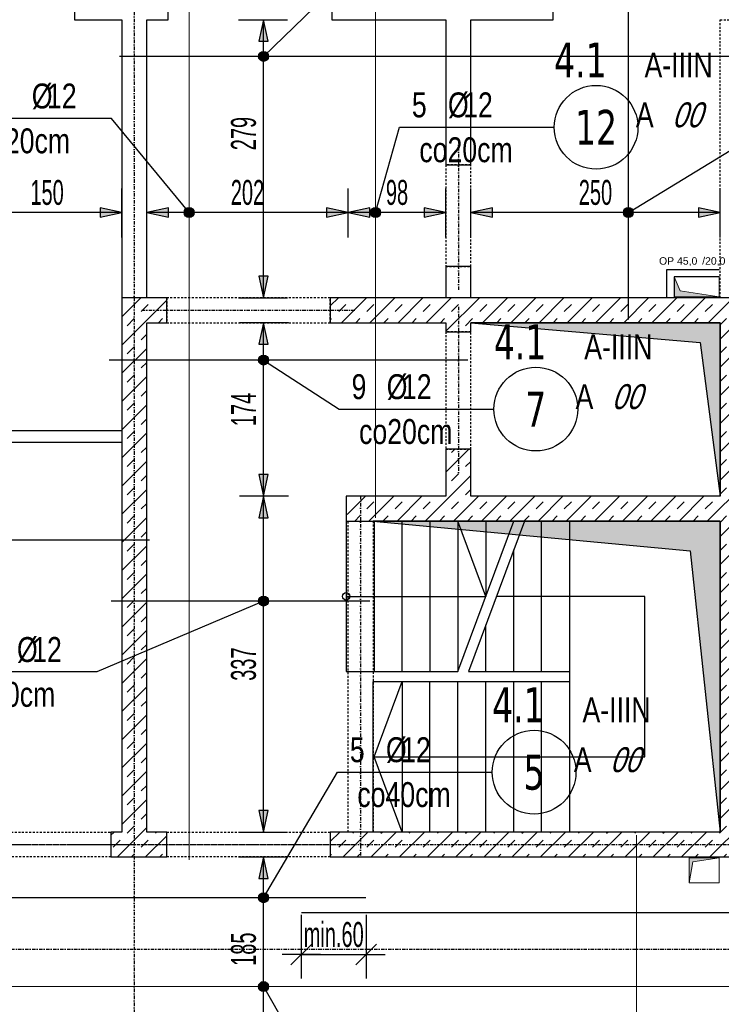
# Model space of a CAD drawing. Header units: millimetres. Extents: x -9392 to -3267, y -12126 to -7155.
# Tile 18 of 31: x -8064 to -7360, y -9178 to -8191. Entities that reach past the tile are written whole.
import ezdxf
from ezdxf.enums import TextEntityAlignment as Align

# ---------------------------------------------------------------- set-up
doc = ezdxf.new("R2010")
doc.units = ezdxf.units.MM
doc.header["$LTSCALE"] = 10
doc.linetypes.add('MO', pattern=[0.7, 0.35, -0.17, 0.01, -0.17])
doc.linetypes.add('MP', pattern=[0.36, 0.2, -0.16])
for name, color, linetype in [('BA_szr', 1, 'Continuous'), ('BA_wym', 1, 'Continuous'), ('BD_lpm', 1, 'MP'), ('BD_osm', 1, 'MO'), ('BD_wic', 1, 'Continuous'), ('BD_wig', 3, 'Continuous'), ('BZ_odn', 1, 'Continuous'), ('BZ_opi1', 7, 'Continuous'), ('BZ_opi2', 4, 'Continuous'), ('BZ_P_wid', 3, 'Continuous'), ('BZ_wym', 1, 'Continuous')]:
    doc.layers.add(name, color=color, linetype=linetype)
doc.layers.add('BZ_pom', color=6, linetype='Continuous', plot=False)
doc.layers.add('Nowe_A-Przebicia_Nr_pióra__1', color=7, linetype='Continuous', lineweight=13)
doc.layers.add('Nowe_A-Przebicia_Nr_pióra__102', color=7, linetype='Continuous', lineweight=5, true_color=0xcccccc)
doc.styles.add('BIKTBG', font='tahoma.ttf', dxfattribs={"width": 0.85})
doc.styles.add('BIKTS', font='bikromsw.shx', dxfattribs={"width": 0.8})
doc.styles.add('BIKWYM', font='bikromsw.shx', dxfattribs={"width": 0.6})
doc.styles.add('STYL_AUTOMATYCZNY_1', font='arial.ttf')
doc.dimstyles.new('BA_KR_100_cm', dxfattribs={"dimtxt": 25, "dimasz": 1.666667, "dimexe": 24, "dimexo": 0, "dimgap": 0, "dimtad": 0, "dimdec": 1, "dimrnd": 0.5, "dimzin": 9, "dimdsep": 46, "dimtxsty": 'BIKWYM', "dimblk": 'WYM-KR', "dimcen": 0, "dimdle": 20, "dimclrd": 256, "dimclre": 256, "dimclrt": 2, "dimadec": 0, "dimazin": 0, "dimtfac": 0.033333, "dimtdec": 1, "dimtmove": 0, "dimatfit": 3, "dimldrblk": 'WYM-KR', "dimfxl": 25, "dimfxlon": 1, "dimtvp": 0.8, "dimtolj": 1, "dimarcsym": 0})
doc.dimstyles.new('BZ_KP_100_cm', dxfattribs={"dimtxt": 25, "dimasz": 1.666667, "dimexe": 24, "dimexo": 0, "dimgap": 0, "dimtad": 0, "dimdec": 1, "dimrnd": 0.5, "dimzin": 9, "dimdsep": 46, "dimtxsty": 'BIKWYM', "dimblk": 'WYM-KR', "dimblk1": 'WYM-KP', "dimblk2": 'WYM-KP', "dimsah": 1, "dimcen": 0, "dimdle": 20, "dimclrd": 256, "dimclre": 256, "dimclrt": 7, "dimadec": 0, "dimazin": 0, "dimtfac": 0.033333, "dimtdec": 1, "dimtmove": 0, "dimatfit": 3, "dimldrblk": 'WYM-KP', "dimfxl": 1, "dimtvp": 0.8, "dimtolj": 1, "dimarcsym": 0})
doc.dimstyles.new('BZ_KR_100_cm', dxfattribs={"dimtxt": 25, "dimasz": 1.666667, "dimexe": 24, "dimexo": 0, "dimgap": 0, "dimtad": 0, "dimdec": 1, "dimrnd": 0.5, "dimzin": 9, "dimdsep": 46, "dimtxsty": 'BIKWYM', "dimblk": 'WYM-KR', "dimcen": 0, "dimdle": 20, "dimclrd": 256, "dimclre": 256, "dimclrt": 7, "dimadec": 0, "dimazin": 0, "dimtfac": 0.033333, "dimtdec": 1, "dimtmove": 0, "dimatfit": 3, "dimldrblk": 'WYM-KR', "dimfxl": 1, "dimtvp": 0.8, "dimtolj": 1, "dimarcsym": 0})
doc.dimstyles.new('BZ_ST_100_cm', dxfattribs={"dimtxt": 25, "dimasz": 1.666667, "dimexe": 24, "dimexo": 0, "dimgap": 0, "dimtad": 0, "dimdec": 1, "dimrnd": 0.5, "dimdsep": 46, "dimtxsty": 'BIKWYM', "dimblk": 'WYM-ST', "dimcen": 0, "dimdle": 20, "dimclrd": 256, "dimclre": 256, "dimclrt": 7, "dimadec": 0, "dimazin": 0, "dimtfac": 0.033333, "dimtdec": 1, "dimtix": 1, "dimtmove": 2, "dimatfit": 3, "dimldrblk": 'WYM-ST', "dimfxl": 25, "dimfxlon": 1, "dimtvp": 0.8, "dimtolj": 1, "dimtzin": 0, "dimarcsym": 0})
pattern_1 = [(45, (-14100.836, -11516.913), (-14.142136, 14.142136), []), (45, (-14107.907, -11509.842), (-14.142136, 14.142136), [10, -10])]

# ---------------------------------------------------------------- blocks, each defined once
blk = doc.blocks.new('WYM-KR')
at = {"color": 7, "linetype": 'ByBlock'}
blk.add_line((6.24, 6.24), (-6.24, -6.24), dxfattribs=at)
at = {"linetype": 'ByBlock'}
blk.add_line((11.52, 0), (-11.52, 0), dxfattribs=at)
blk = doc.blocks.new('*D97')
at = {"layer": 'BA_wym', "lineweight": -2}
for p, q in [((-9097.39, -8114.57), (-9146.39, -8114.57)), ((-9122.39, -8116.23), (-9122.39, -10159.9)), ((-9097.39, -10161.57), (-9146.39, -10161.57))]:
    blk.add_line(p, q, dxfattribs=at)
at = {"layer": 'Defpoints', "color": 0}
for p in [(-7961.39, -8114.57), (-9122.39, -10161.57), (-8651.39, -10161.57)]:
    blk.add_point(p, dxfattribs=at)
at = {"layer": 'BA_wym', "lineweight": -2, "xscale": 1.666666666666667, "yscale": 1.666666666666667, "zscale": 1.666666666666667}
for p, rotation in [((-9122.39, -8114.57), 90), ((-9122.39, -10161.57), 270)]:
    blk.add_blockref('WYM-KR', p, dxfattribs=dict(at, rotation=rotation))
at = {"layer": 'BA_wym', "color": 2, "insert": (-9142.39, -9138.07), "char_height": 25, "attachment_point": 5, "rotation": 90, "style": 'BIKWYM'}
blk.add_mtext('\\A1;2047', dxfattribs=at)
blk = doc.blocks.new('*D130')
at = {"layer": 'BA_wym', "lineweight": -2}
for p, q in [((-8822.39, -10527.02), (-8822.39, -10591.02)), ((-5875.39, -10527.02), (-5875.39, -10591.02)), ((-8820.72, -10567.02), (-5877.06, -10567.02))]:
    blk.add_line(p, q, dxfattribs=at)
at = {"layer": 'Defpoints', "color": 0}
for p in [(-8822.39, -9063.07), (-5875.39, -9063.07), (-5875.39, -10567.02)]:
    blk.add_point(p, dxfattribs=at)
at = {"layer": 'BA_wym', "lineweight": -2, "xscale": 1.666666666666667, "yscale": 1.666666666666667, "zscale": 1.666666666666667, "rotation": 180}
blk.add_blockref('WYM-KR', (-8822.39, -10567.02), dxfattribs=at)
at = {"layer": 'BA_wym', "lineweight": -2, "xscale": 1.666666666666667, "yscale": 1.666666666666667, "zscale": 1.666666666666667}
blk.add_blockref('WYM-KR', (-5875.39, -10567.02), dxfattribs=at)
at = {"layer": 'BA_wym', "color": 2, "insert": (-7348.89, -10547.02), "char_height": 25, "attachment_point": 5, "style": 'BIKWYM'}
blk.add_mtext('\\A1;2947', dxfattribs=at)
blk = doc.blocks.new('*D184')
at = {"layer": 'BA_wym', "lineweight": -2}
for p, q in [((-8651.39, -7634.57), (-8651.39, -7570.57)), ((-6046.39, -7634.57), (-6046.39, -7570.57)), ((-8649.72, -7594.57), (-6048.06, -7594.57))]:
    blk.add_line(p, q, dxfattribs=at)
at = {"layer": 'Defpoints', "color": 0}
for p in [(-6046.39, -7594.57), (-6046.39, -8165.57), (-8651.39, -8428.07)]:
    blk.add_point(p, dxfattribs=at)
at = {"layer": 'BA_wym', "lineweight": -2, "xscale": 1.666666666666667, "yscale": 1.666666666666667, "zscale": 1.666666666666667, "rotation": 180}
blk.add_blockref('WYM-KR', (-8651.39, -7594.57), dxfattribs=at)
at = {"layer": 'BA_wym', "lineweight": -2, "xscale": 1.666666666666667, "yscale": 1.666666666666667, "zscale": 1.666666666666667}
blk.add_blockref('WYM-KR', (-6046.39, -7594.57), dxfattribs=at)
at = {"layer": 'BA_wym', "color": 2, "insert": (-7348.89, -7574.57), "char_height": 25, "attachment_point": 5, "style": 'BIKWYM'}
blk.add_mtext('\\A1;2605', dxfattribs=at)
blk = doc.blocks.new('*D186')
at = {"layer": 'BA_wym', "lineweight": -2}
for p, q in [((-8822.39, -7594.57), (-8822.39, -7530.57)), ((-5875.39, -7594.57), (-5875.39, -7530.57)), ((-5877.06, -7554.57), (-8820.72, -7554.57))]:
    blk.add_line(p, q, dxfattribs=at)
at = {"layer": 'Defpoints', "color": 0}
for p in [(-8822.39, -7554.57), (-8822.39, -8428.07), (-5875.39, -8428.07)]:
    blk.add_point(p, dxfattribs=at)
at = {"layer": 'BA_wym', "lineweight": -2, "xscale": 1.666666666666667, "yscale": 1.666666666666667, "zscale": 1.666666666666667, "rotation": 180}
blk.add_blockref('WYM-KR', (-8822.39, -7554.57), dxfattribs=at)
at = {"layer": 'BA_wym', "lineweight": -2, "xscale": 1.666666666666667, "yscale": 1.666666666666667, "zscale": 1.666666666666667}
blk.add_blockref('WYM-KR', (-5875.39, -7554.57), dxfattribs=at)
at = {"layer": 'BA_wym', "color": 2, "insert": (-7348.89, -7534.57), "char_height": 25, "attachment_point": 5, "style": 'BIKWYM'}
blk.add_mtext('\\A1;2947', dxfattribs=at)
blk = doc.blocks.new('*D198')
at = {"layer": 'BA_wym', "lineweight": -2}
for p, q in [((-9137.39, -7994.56), (-9186.39, -7994.56)), ((-9162.39, -7996.23), (-9162.39, -10159.9)), ((-9137.39, -10161.57), (-9186.39, -10161.57))]:
    blk.add_line(p, q, dxfattribs=at)
at = {"layer": 'Defpoints', "color": 0}
for p in [(-7967.39, -7994.56), (-9162.39, -10161.57), (-8651.39, -10161.57)]:
    blk.add_point(p, dxfattribs=at)
at = {"layer": 'BA_wym', "lineweight": -2, "xscale": 1.666666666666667, "yscale": 1.666666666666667, "zscale": 1.666666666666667}
for p, rotation in [((-9162.39, -7994.56), 90), ((-9162.39, -10161.57), 270)]:
    blk.add_blockref('WYM-KR', p, dxfattribs=dict(at, rotation=rotation))
at = {"layer": 'BA_wym', "color": 2, "insert": (-9182.39, -9078.06), "char_height": 25, "attachment_point": 5, "rotation": 90, "style": 'BIKWYM'}
blk.add_mtext('\\A1;2167', dxfattribs=at)
blk = doc.blocks.new('WYM-ST')
blk.add_hatch(color=256).paths.add_polyline_path([(-13, 2.88), (0, 0), (-13, -2.88)])
blk.add_lwpolyline([(0, 0), (-13, 2.88), (-13, -2.88), (0, 0)])
blk = doc.blocks.new('*D223')
at = {"layer": 'BA_wym', "lineweight": -2}
for p, q in [((-7844.28, -9030.57), (-7795.28, -9030.57)), ((-7819.28, -9213.9), (-7819.28, -9032.23)), ((-7844.28, -9215.57), (-7795.28, -9215.57))]:
    blk.add_line(p, q, dxfattribs=at)
at = {"layer": 'Defpoints', "color": 0}
for p in [(-8187.02, -9030.57), (-7819.28, -9030.57), (-8187.02, -9215.57)]:
    blk.add_point(p, dxfattribs=at)
at = {"layer": 'BA_wym', "lineweight": -2, "xscale": 1.666666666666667, "yscale": 1.666666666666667, "zscale": 1.666666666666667}
for p, rotation in [((-7819.28, -9030.57), 90), ((-7819.28, -9215.57), 270)]:
    blk.add_blockref('WYM-ST', p, dxfattribs=dict(at, rotation=rotation))
at = {"layer": 'BA_wym', "color": 7, "insert": (-7839.28, -9123.07), "char_height": 25, "attachment_point": 5, "rotation": 90, "style": 'BIKWYM'}
blk.add_mtext('\\A1;185', dxfattribs=at)
blk = doc.blocks.new('WYM-KP')
blk.add_hatch(color=256).paths.add_polyline_path([(3, 0, 1), (-3, 0, 1)])
blk.add_circle((0, 0), 3)
blk = doc.blocks.new('bik_BlkOpPret', base_point=(1524.45, 7050.26))
at = {"layer": 'BZ_opi1', "style": 'BIKTS', "width": 0.6}
for tag, p in [('SZTUK', (1533.83, 7057.76)), ('PRZEDR_FI', (1554.72, 7057.76)), ('PRZEKROJ', (1563.29, 7057.76)), ('DLUGOSC', (1568.65, 7024.01)), ('PRZEDR_L', (1533.83, 7024.01)), ('UWAGA', (1533.83, 6997.76))]:
    blk.add_attdef(tag, p, '', height=18.75, dxfattribs=at)
at = {"layer": 'BZ_opi2', "style": 'BIKTBG', "width": 0.6}
blk.add_attdef('NUMER', text='', height=26.25, dxfattribs=at).set_placement((1620.77, 7050.26), align=Align.MIDDLE_CENTER)
at = {"layer": 'BZ_pom', "width": 0.6}
for tag, p, height, style in [('POZYCJA', (1589.27, 7087.76), 26.25, 'BIKTBG'), ('GATUNEK', (1630.22, 7087.76), 18.75, 'BIKTS'), ('METODA_L', (1639.09, 7050.26), 18.75, 'BIKTS'), ('EURO_KOD', (1663.74, 7050.26), 18.75, 'BIKTS')]:
    blk.add_attdef(tag, p, '', height=height, dxfattribs=dict(at, style=style))
at = {"layer": 'BZ_wym', "width": 0.6}
for tag, p, height, style, flags in [('PRZEDR_NR', (1533.83, 6969.63), 26.25, 'BIKTBG', 1), ('PRZEDR_SZT', (1533.83, 6941.51), 18.75, 'BIKTS', 1), ('TYP_PRETA', (1533.83, 6913.38), 18.75, 'BIKTS', 3), ('EURO_KOD_SEGMENTY', (1567.58, 6885.26), 18.75, 'BIKTS', 3), ('HAK_1', (1533.83, 6857.13), 18.75, 'BIKTS', 3), ('HAK_2', (1533.83, 6829.01), 18.75, 'BIKTS', 3), ('ID', (1533.83, 6800.88), 18.75, 'BIKTS', 3), ('ID_C', (1533.83, 6772.76), 18.75, 'BIKTS', 3), ('b_atr_0', (1533.83, 6744.63), 18.75, 'BIKTS', 3)]:
    blk.add_attdef(tag, p, '', height=height, dxfattribs=dict(at, style=style, flags=flags))
blk = doc.blocks.new('*D225')
at = {"layer": 'BZ_wym', "lineweight": -2}
for p, q in [((-7781.39, -9088.48), (-7781.39, -9152.48)), ((-7716.39, -9088.48), (-7716.39, -9152.48)), ((-7783.06, -9128.48), (-7784.72, -9128.48)), ((-7781.39, -9128.48), (-7716.39, -9128.48)), ((-7714.72, -9128.48), (-7713.06, -9128.48))]:
    blk.add_line(p, q, dxfattribs=at)
at = {"layer": 'Defpoints', "color": 0}
for p in [(-7716.39, -9071.39), (-7781.39, -9086.39), (-7716.39, -9128.48)]:
    blk.add_point(p, dxfattribs=at)
at = {"layer": 'BZ_wym', "lineweight": -2, "xscale": 1.666666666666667, "yscale": 1.666666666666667, "zscale": 1.666666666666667}
blk.add_blockref('WYM-KR', (-7781.39, -9128.48), dxfattribs=at)
at = {"layer": 'BZ_wym', "lineweight": -2, "xscale": 1.666666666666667, "yscale": 1.666666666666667, "zscale": 1.666666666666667, "rotation": 180}
blk.add_blockref('WYM-KR', (-7716.39, -9128.48), dxfattribs=at)
at = {"layer": 'BZ_wym', "color": 7, "insert": (-7748.89, -9108.48), "char_height": 25, "attachment_point": 5, "style": 'BIKWYM'}
blk.add_mtext('\\A1;min.60', dxfattribs=at)
blk = doc.blocks.new('*D229')
at = {"layer": 'BA_wym', "lineweight": -2}
for p, q in [((-7794.28, -8668.57), (-7843.28, -8668.57)), ((-7819.28, -9003.9), (-7819.28, -8670.24)), ((-7844.28, -9005.57), (-7795.28, -9005.57))]:
    blk.add_line(p, q, dxfattribs=at)
at = {"layer": 'Defpoints', "color": 0}
for p in [(-7819.28, -8668.57), (-7735.39, -8668.57), (-7936.39, -9005.57)]:
    blk.add_point(p, dxfattribs=at)
at = {"layer": 'BA_wym', "lineweight": -2, "xscale": 1.666666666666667, "yscale": 1.666666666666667, "zscale": 1.666666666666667}
for p, rotation in [((-7819.28, -8668.57), 90), ((-7819.28, -9005.57), 270)]:
    blk.add_blockref('WYM-ST', p, dxfattribs=dict(at, rotation=rotation))
at = {"layer": 'BA_wym', "color": 7, "insert": (-7839.28, -8837.07), "char_height": 25, "attachment_point": 5, "rotation": 90, "style": 'BIKWYM'}
blk.add_mtext('\\A1;337', dxfattribs=at)
blk = doc.blocks.new('*D230')
at = {"layer": 'BA_wym', "lineweight": -2}
for p, q in [((-7794.28, -8494.57), (-7843.28, -8494.57)), ((-7819.28, -8666.9), (-7819.28, -8496.24)), ((-7794.28, -8668.57), (-7843.28, -8668.57))]:
    blk.add_line(p, q, dxfattribs=at)
at = {"layer": 'Defpoints', "color": 0}
for p in [(-7819.28, -8494.57), (-7761.82, -8494.57), (-7735.39, -8668.57)]:
    blk.add_point(p, dxfattribs=at)
at = {"layer": 'BA_wym', "lineweight": -2, "xscale": 1.666666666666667, "yscale": 1.666666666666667, "zscale": 1.666666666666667}
for p, rotation in [((-7819.28, -8494.57), 90), ((-7819.28, -8668.57), 270)]:
    blk.add_blockref('WYM-ST', p, dxfattribs=dict(at, rotation=rotation))
at = {"layer": 'BA_wym', "color": 7, "insert": (-7839.28, -8581.57), "char_height": 25, "attachment_point": 5, "rotation": 90, "style": 'BIKWYM'}
blk.add_mtext('\\A1;174', dxfattribs=at)
blk = doc.blocks.new('*D231')
at = {"layer": 'BA_wym', "lineweight": -2}
for p, q in [((-7844.28, -8190.57), (-7795.28, -8190.57)), ((-7819.28, -8467.9), (-7819.28, -8192.24)), ((-7844.28, -8469.57), (-7795.28, -8469.57))]:
    blk.add_line(p, q, dxfattribs=at)
at = {"layer": 'Defpoints', "color": 0}
for p in [(-7936.39, -8190.57), (-7819.28, -8190.57), (-7936.39, -8469.57)]:
    blk.add_point(p, dxfattribs=at)
at = {"layer": 'BA_wym', "lineweight": -2, "xscale": 1.666666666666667, "yscale": 1.666666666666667, "zscale": 1.666666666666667}
for p, rotation in [((-7819.28, -8190.57), 90), ((-7819.28, -8469.57), 270)]:
    blk.add_blockref('WYM-ST', p, dxfattribs=dict(at, rotation=rotation))
at = {"layer": 'BA_wym', "color": 7, "insert": (-7839.28, -8304.83), "char_height": 25, "attachment_point": 5, "rotation": 90, "style": 'BIKWYM'}
blk.add_mtext('\\A1;279', dxfattribs=at)
blk = doc.blocks.new('*D236')
at = {"layer": 'BA_wym', "lineweight": -2}
for p, q in [((-8111.35, -8409.01), (-8111.35, -8360.01)), ((-7961.39, -8409.01), (-7961.39, -8360.01)), ((-7963.06, -8384.01), (-8109.68, -8384.01))]:
    blk.add_line(p, q, dxfattribs=at)
at = {"layer": 'Defpoints', "color": 0}
for p in [(-8111.35, -8384.01), (-8111.35, -8911.58), (-7961.39, -8911.58)]:
    blk.add_point(p, dxfattribs=at)
at = {"layer": 'BA_wym', "lineweight": -2, "xscale": 1.666666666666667, "yscale": 1.666666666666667, "zscale": 1.666666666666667}
for p, rotation in [((-8111.35, -8384.01), 179.9999992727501), ((-7961.39, -8384.01), 359.9999992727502)]:
    blk.add_blockref('WYM-ST', p, dxfattribs=dict(at, rotation=rotation))
at = {"layer": 'BA_wym', "color": 7, "insert": (-8036.37, -8364.01), "char_height": 25, "attachment_point": 5, "rotation": 360, "style": 'BIKWYM'}
blk.add_mtext('\\A1;150', dxfattribs=at)
blk = doc.blocks.new('*D237')
at = {"layer": 'BA_wym', "lineweight": -2}
for p, q in [((-7936.39, -8409.01), (-7936.39, -8360.01)), ((-7734.39, -8409.01), (-7734.39, -8360.01)), ((-7736.06, -8384.01), (-7934.72, -8384.01))]:
    blk.add_line(p, q, dxfattribs=at)
at = {"layer": 'Defpoints', "color": 0}
for p in [(-7936.39, -8384.01), (-7734.39, -8693.57), (-7936.39, -9005.57)]:
    blk.add_point(p, dxfattribs=at)
at = {"layer": 'BA_wym', "lineweight": -2, "xscale": 1.666666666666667, "yscale": 1.666666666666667, "zscale": 1.666666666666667}
for p, rotation in [((-7936.39, -8384.01), 179.9999992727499), ((-7734.39, -8384.01), 359.99999927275)]:
    blk.add_blockref('WYM-ST', p, dxfattribs=dict(at, rotation=rotation))
at = {"layer": 'BA_wym', "color": 7, "insert": (-7835.39, -8364.01), "char_height": 25, "attachment_point": 5, "rotation": 360, "style": 'BIKWYM'}
blk.add_mtext('\\A1;202', dxfattribs=at)
blk = doc.blocks.new('*D238')
at = {"layer": 'BA_wym', "lineweight": -2}
for p, q in [((-7611.39, -8409.01), (-7611.39, -8360.01)), ((-7361.39, -8409.01), (-7361.39, -8360.01)), ((-7363.06, -8384.01), (-7609.72, -8384.01))]:
    blk.add_line(p, q, dxfattribs=at)
at = {"layer": 'Defpoints', "color": 0}
for p in [(-7611.39, -8384.01), (-7611.39, -8469.56), (-7361.39, -8469.57)]:
    blk.add_point(p, dxfattribs=at)
at = {"layer": 'BA_wym', "lineweight": -2, "xscale": 1.666666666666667, "yscale": 1.666666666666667, "zscale": 1.666666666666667}
for p, rotation in [((-7611.39, -8384.01), 179.9999992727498), ((-7361.39, -8384.01), 359.9999992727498)]:
    blk.add_blockref('WYM-ST', p, dxfattribs=dict(at, rotation=rotation))
at = {"layer": 'BA_wym', "color": 7, "insert": (-7486.39, -8364.01), "char_height": 25, "attachment_point": 5, "rotation": 360, "style": 'BIKWYM'}
blk.add_mtext('\\A1;250', dxfattribs=at)
blk = doc.blocks.new('*D211')
at = {"layer": 'BA_wym', "lineweight": -2}
for p, q in [((-7734.39, -8409.01), (-7734.39, -8360.01)), ((-7636.43, -8409.01), (-7636.43, -8360.01)), ((-7638.09, -8384.01), (-7732.72, -8384.01))]:
    blk.add_line(p, q, dxfattribs=at)
at = {"layer": 'Defpoints', "color": 0}
for p in [(-7734.39, -8384.01), (-7636.43, -8668.57), (-7734.39, -8693.57)]:
    blk.add_point(p, dxfattribs=at)
at = {"layer": 'BA_wym', "lineweight": -2, "xscale": 1.666666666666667, "yscale": 1.666666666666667, "zscale": 1.666666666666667}
for p, rotation in [((-7734.39, -8384.01), 179.9999992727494), ((-7636.43, -8384.01), 359.9999992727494)]:
    blk.add_blockref('WYM-ST', p, dxfattribs=dict(at, rotation=rotation))
at = {"layer": 'BA_wym', "color": 7, "insert": (-7685.41, -8364.01), "char_height": 25, "attachment_point": 5, "rotation": 360, "style": 'BIKWYM'}
blk.add_mtext('\\A1;98', dxfattribs=at)

msp = doc.modelspace()

# ---------------------------------------------------------------- hatches: boundary and pattern name
at = {"layer": 'BA_szr'}
h = msp.add_hatch(dxfattribs=at)
h.set_pattern_fill('BIK_ZELBET', color=256, scale=100, angle=45, pattern_type=2)
h.set_pattern_definition(pattern_1)
h.paths.add_polyline_path([(-7961.39, -9005.57), (-7961.39, -9030.57), (-7916.39, -9030.57), (-7916.39, -9005.57), (-7936.39, -9005.57), (-7936.39, -8494.56), (-7916.39, -8494.56), (-7916.39, -8469.57), (-7936.39, -8469.57), (-7961.39, -8469.57)])
h = msp.add_hatch(dxfattribs=at)
h.set_pattern_fill('BIK_ZELBET', color=256, scale=100, angle=45, pattern_type=2)
h.set_pattern_definition(pattern_1)
h.paths.add_polyline_path([(-7752.39, -8494.57), (-7636.39, -8494.57), (-7636.39, -8503.56), (-7611.39, -8503.56), (-7611.39, -8494.57), (-7361.39, -8494.57), (-7361.39, -8668.57), (-7611.39, -8668.57), (-7611.39, -8621.56), (-7636.39, -8621.56), (-7636.43, -8668.57), (-7735.39, -8668.57), (-7735.39, -8693.57), (-7361.39, -8693.57), (-7361.39, -9005.57), (-7752.39, -9005.57), (-7752.39, -9030.57), (-7336.39, -9030.57), (-7336.39, -9005.57), (-7336.39, -8469.57), (-7361.39, -8469.57), (-7752.39, -8469.57)])
h = msp.add_hatch(dxfattribs=at)
h.set_pattern_fill('BIK_ZELBET', color=256, scale=100, angle=45, pattern_type=2)
h.set_pattern_definition([(45, (-14100.836, -11516.913), (-14.142136, 14.142136), []), (45, (-14107.907, -11509.842), (-14.142136, 14.142136), [10, -10])])
h.paths.add_polyline_path([(-7972.35, -9030.57), (-7961.39, -9030.57), (-7961.39, -9005.57), (-7972.35, -9005.57)])
at = {"layer": 'BD_wic'}
h = msp.add_hatch(color=9, dxfattribs=at)
h.dxf.hatch_style = 1
h.paths.add_polyline_path([(-7611.39, -8494.56), (-7381.39, -8514.56), (-7361.39, -8668.57), (-7361.39, -8494.56)])
h = msp.add_hatch(color=9, dxfattribs=at)
h.dxf.hatch_style = 1
h.paths.add_polyline_path([(-7709.39, -8693.57), (-7391.39, -8723.57), (-7361.39, -9005.57), (-7361.39, -8693.57)])
at = {"layer": 'Nowe_A-Przebicia_Nr_pióra__102', "linetype": 'Continuous', "lineweight": 5, "true_color": 0xcccccc}
for points in [[(-7362.39, -8468.57), (-7407.39, -8468.57), (-7407.39, -8448.57), (-7401.33, -8462.5)], [(-7362.39, -9031.57), (-7392.39, -9031.57), (-7392.39, -9056.57), (-7388.73, -9035.57)]]:
    msp.add_hatch(color=254, dxfattribs=at).paths.add_polyline_path(points)

# ---------------------------------------------------------------- linework, layer by layer
at = {"layer": 'BD_lpm'}
for points in [[(-7336.39, -8190.57), (-7336.39, -8469.57), (-7361.39, -8469.57), (-7361.39, -8190.57), (-7336.39, -8190.57)], [(-7709.39, -8693.57), (-7709.39, -9005.57), (-7734.39, -9005.57), (-7734.39, -8693.57), (-7709.39, -8693.57)]]:
    msp.add_lwpolyline(points, dxfattribs=at)
for points in [[(-7636.39, -8438.16), (-7611.39, -8438.16), (-7611.39, -8336.16), (-7636.39, -8336.16)], [(-7916.39, -8494.57), (-7752.39, -8494.57), (-7752.39, -8469.57), (-7916.39, -8469.57)], [(-7636.39, -8621.56), (-7611.39, -8621.56), (-7611.39, -8503.56), (-7636.39, -8503.56)], [(-7972.35, -9030.57), (-8072.35, -9030.57), (-8072.35, -9005.57), (-7972.35, -9005.57)], [(-7752.39, -9030.57), (-7916.39, -9030.57), (-7916.39, -9005.57), (-7752.39, -9005.57)]]:
    msp.add_lwpolyline(points, close=True, dxfattribs=at)
at = {"layer": 'BD_osm', "color": 5}
for p, q in [((-7623.89, -8311.16), (-7623.89, -8463.16)), ((-7941.39, -8482.06), (-7727.39, -8482.06)), ((-7623.89, -8478.56), (-7623.89, -8646.56)), ((-7721.89, -8668.57), (-7721.89, -9030.57)), ((-8097.35, -9018.07), (-7947.35, -9018.07)), ((-7941.39, -9018.07), (-7727.39, -9018.07))]:
    msp.add_line(p, q, dxfattribs=at)
at = {"layer": 'BD_osm'}
for points in [[(-7948.89, -7454.57), (-7948.89, -10667.02)], [(-9262.39, -9018.07), (-5435.39, -9018.07)], [(-9262.39, -9123.07), (-5435.39, -9123.07)]]:
    msp.add_lwpolyline(points, dxfattribs=at)
at = {"layer": 'BD_wic', "color": 8}
for points in [[(-7414.89, -8469.57), (-7414.89, -8441.07), (-7362.39, -8441.07)], [(-7362.39, -8448.57), (-7407.39, -8448.57), (-7407.39, -8469.57)], [(-7961.39, -8603.07), (-8233.39, -8603.07), (-8233.39, -8531.07), (-8244.89, -8531.07), (-8244.89, -8614.57), (-7961.39, -8614.57)]]:
    msp.add_lwpolyline(points, dxfattribs=at)
at = {"layer": 'BD_wic'}
for points in [[(-7611.39, -8494.56), (-7381.39, -8514.56), (-7361.39, -8668.57), (-7361.39, -8494.56), (-7611.39, -8494.56)], [(-7736.39, -8693.57), (-7736.39, -8844.57), (-7624.39, -8844.57), (-7568.39, -8693.57)], [(-7736.39, -8769.07), (-7596.39, -8769.07), (-7624.39, -8693.57), (-7624.39, -8844.57)], [(-7709.39, -8693.57), (-7391.39, -8723.57), (-7361.39, -9005.57), (-7361.39, -8693.57), (-7709.39, -8693.57)], [(-7708.39, -8693.57), (-7708.39, -8844.57)], [(-7680.39, -8844.57), (-7680.39, -8693.57)], [(-7652.39, -8693.57), (-7652.39, -8844.57)], [(-7557.72, -8693.57), (-7613.72, -8844.57), (-7512.39, -8844.57)], [(-7596.39, -8693.57), (-7596.39, -8769.07)], [(-7540.39, -8844.57), (-7540.39, -8693.57)], [(-7512.39, -8693.57), (-7512.39, -9005.57)], [(-7568.39, -8844.57), (-7568.39, -8722.32)], [(-7708.39, -8930.07), (-7680.39, -8854.57), (-7680.39, -9005.57), (-7708.39, -8930.07), (-7436.89, -8930.07), (-7436.89, -8769.07), (-7585.72, -8769.07)], [(-7596.39, -8844.57), (-7596.39, -8797.82)], [(-7709.39, -9005.57), (-7709.39, -8854.57), (-7512.39, -8854.57)], [(-7652.39, -9005.57), (-7652.39, -8854.57)], [(-7624.39, -9005.57), (-7624.39, -8854.57)], [(-7596.39, -9005.57), (-7596.39, -8854.57)], [(-7568.39, -9005.57), (-7568.39, -8854.57)], [(-7540.39, -9005.57), (-7540.39, -8854.57)]]:
    msp.add_lwpolyline(points, dxfattribs=at)
msp.add_circle((-7736.39, -8769.07), 3.75, dxfattribs=at)
at = {"layer": 'BD_wig'}
for points in [[(-7914.89, -8190.57), (-7914.89, -8165.57), (-7936.39, -8165.57), (-7936.39, -8114.57), (-7961.39, -8114.57), (-7961.39, -8165.57), (-8008.89, -8165.57), (-8008.89, -8190.57), (-7961.39, -8190.57), (-7961.39, -9005.57), (-7972.35, -9005.57), (-7972.35, -9030.57), (-7916.39, -9030.57), (-7916.39, -9005.57), (-7936.39, -9005.57), (-7936.39, -8494.56), (-7916.39, -8494.56), (-7916.39, -8469.57), (-7936.39, -8469.57), (-7936.39, -8190.57), (-7914.89, -8190.57)], [(-7528.89, -8190.57), (-7528.89, -8165.57), (-7750.89, -8165.57), (-7750.89, -8190.57), (-7636.39, -8190.57), (-7636.39, -8336.16), (-7611.39, -8336.16), (-7611.39, -8190.57), (-7528.89, -8190.57)], [(-7336.39, -8469.57), (-7611.39, -8469.57), (-7611.39, -8438.16), (-7636.39, -8438.16), (-7636.39, -8469.57), (-7752.39, -8469.57), (-7752.39, -8494.56), (-7636.39, -8494.56), (-7636.39, -8503.56), (-7611.39, -8503.56), (-7611.39, -8494.56), (-7361.39, -8494.56), (-7361.39, -8668.57), (-7611.39, -8668.57), (-7611.39, -8621.56), (-7636.39, -8621.56), (-7636.43, -8668.57), (-7736.39, -8668.57), (-7736.39, -8693.57), (-7361.39, -8693.57), (-7361.39, -9005.57), (-7752.39, -9005.57), (-7752.39, -9030.57), (-7269.4, -9030.57)], [(-7936.39, -8469.57), (-7961.39, -8469.57)], [(-7611.39, -8469.57), (-7636.39, -8469.57)]]:
    msp.add_lwpolyline(points, dxfattribs=at)
at = {"layer": 'BZ_odn'}
for centre in [(-7485.78, -8298.53), (-7546.24, -8581.23), (-7547.98, -8945.45)]:
    msp.add_circle(centre, 42, dxfattribs=at)
at = {"layer": 'BZ_P_wid', "const_width": 1.2}
for points in [[(-7893.94, -9033.57), (-7893.94, -8168.57)], [(-7706.96, -8690.57), (-7706.96, -8168.57)], [(-7453.42, -8491.57), (-7453.42, -8168.57)], [(-7963.89, -8227.39), (-7333.89, -8227.39)], [(-7974.39, -8532.04), (-7614.39, -8532.04)], [(-8648.39, -8712.56), (-7933.39, -8712.56)], [(-7972.39, -8773.77), (-7712.39, -8773.77)], [(-7445.28, -9008.57), (-7445.28, -9987.57)], [(-7716.39, -9071.39), (-8116.39, -9071.39)], [(-6581.39, -9086.39), (-7781.39, -9086.39)], [(-8116.39, -9160.55), (-6916.39, -9160.55)]]:
    msp.add_lwpolyline(points, dxfattribs=at)
at = {"layer": 'Nowe_A-Przebicia_Nr_pióra__1', "color": 7, "linetype": 'Continuous', "lineweight": 13}
for p, q in [((-7401.33, -8462.5), (-7407.39, -8448.57)), ((-7407.39, -8448.57), (-7362.39, -8448.57)), ((-7407.39, -8468.57), (-7407.39, -8448.57)), ((-7362.39, -8448.57), (-7362.39, -8468.57)), ((-7362.39, -8468.57), (-7401.33, -8462.5)), ((-7362.39, -8468.57), (-7407.39, -8468.57))]:
    msp.add_line(p, q, dxfattribs=at)
msp.add_lwpolyline([(-7362.39, -9031.57), (-7388.73, -9035.57), (-7392.39, -9056.57)], dxfattribs=at)
msp.add_lwpolyline([(-7392.39, -9056.57), (-7362.39, -9056.57), (-7362.39, -9031.57), (-7392.39, -9031.57)], close=True, dxfattribs=at)

# ---------------------------------------------------------------- block references
ref = msp.add_blockref('bik_BlkOpPret', (-7971.73, -8289.6), dxfattribs=dict(rotation=7.271689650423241e-07))
ref.add_attrib('NUMER', '11', dxfattribs={"layer": 'BZ_opi2', "height": 35, "rotation": 0, "style": 'BIKTBG', "width": 0.8}).set_placement((-8168.96, -8289.6), align=Align.MIDDLE_CENTER)
ref.add_attrib('POZYCJA', '4.1', (-8126.96, -8239.6), dxfattribs={"layer": 'BZ_pom', "height": 35, "rotation": 0, "style": 'BIKTBG', "width": 0.8})
ref.add_attrib('SZTUK', '11', (-8106.96, -8279.6), dxfattribs={"layer": 'BZ_opi1', "height": 25, "rotation": 0, "style": 'BIKTS', "width": 0.8})
ref.add_attrib('GATUNEK', 'A-IIIN', (-8299.45, -8239.6), dxfattribs={"layer": 'BZ_pom', "height": 25, "rotation": 0, "style": 'BIKTS', "width": 0.8})
ref.add_attrib('PRZEKROJ', '12', (-8036.49, -8279.6), dxfattribs={"layer": 'BZ_opi1', "height": 25, "rotation": 0, "style": 'BIKTS', "width": 0.8})
ref.add_attrib('UWAGA', 'co20cm', (-8106.96, -8324.6), dxfattribs={"layer": 'BZ_opi1', "height": 25, "rotation": 0, "style": 'BIKTS', "width": 0.8})
ref.add_attrib('METODA_L', 'A', (-8300.3, -8289.6), dxfattribs={"layer": 'BZ_pom', "height": 25, "rotation": 0, "style": 'BIKTS', "width": 0.8})
ref.add_attrib('PRZEDR_FI', '%%c', (-8051.73, -8279.6), dxfattribs={"layer": 'BZ_opi1', "height": 25, "rotation": 0, "style": 'BIKTS', "width": 0.8})
ref.add_attrib('EURO_KOD', '00', (-8264.11, -8289.6), dxfattribs={"layer": 'BZ_pom', "height": 25, "rotation": 0, "style": 'BIKTS', "oblique": 18, "width": 0.8})
ref = msp.add_blockref('bik_BlkOpPret', (-7683.02, -8298.53))
ref.add_attrib('NUMER', '12', dxfattribs={"layer": 'BZ_opi2', "height": 35, "style": 'BIKTBG', "width": 0.8}).set_placement((-7485.78, -8298.53), align=Align.MIDDLE_CENTER)
ref.add_attrib('POZYCJA', '4.1', (-7527.78, -8248.53), dxfattribs={"layer": 'BZ_pom', "height": 35, "style": 'BIKTBG', "width": 0.8})
ref.add_attrib('SZTUK', '5', (-7670.52, -8288.53), dxfattribs={"layer": 'BZ_opi1', "height": 25, "style": 'BIKTS', "width": 0.8})
ref.add_attrib('GATUNEK', 'A-IIIN', (-7437.19, -8248.53), dxfattribs={"layer": 'BZ_pom', "height": 25, "style": 'BIKTS', "width": 0.8})
ref.add_attrib('PRZEKROJ', '12', (-7619.09, -8288.53), dxfattribs={"layer": 'BZ_opi1', "height": 25, "style": 'BIKTS', "width": 0.8})
ref.add_attrib('UWAGA', 'co20cm', (-7663.02, -8333.53), dxfattribs={"layer": 'BZ_opi1', "height": 25, "style": 'BIKTS', "width": 0.8})
ref.add_attrib('METODA_L', 'A', (-7445.87, -8298.53), dxfattribs={"layer": 'BZ_pom', "height": 25, "style": 'BIKTS', "width": 0.8})
ref.add_attrib('PRZEDR_FI', '%%c', (-7634.32, -8288.53), dxfattribs={"layer": 'BZ_opi1', "height": 25, "style": 'BIKTS', "width": 0.8})
ref.add_attrib('EURO_KOD', '00', (-7409.68, -8298.53), dxfattribs={"layer": 'BZ_pom', "height": 25, "style": 'BIKTS', "oblique": 18, "width": 0.8})
ref = msp.add_blockref('bik_BlkOpPret', (-7743.48, -8581.23))
ref.add_attrib('NUMER', '7', dxfattribs={"layer": 'BZ_opi2', "height": 35, "style": 'BIKTBG', "width": 0.8}).set_placement((-7546.24, -8581.23), align=Align.MIDDLE_CENTER)
ref.add_attrib('POZYCJA', '4.1', (-7588.24, -8531.23), dxfattribs={"layer": 'BZ_pom', "height": 35, "style": 'BIKTBG', "width": 0.8})
ref.add_attrib('SZTUK', '9', (-7730.98, -8571.23), dxfattribs={"layer": 'BZ_opi1', "height": 25, "style": 'BIKTS', "width": 0.8})
ref.add_attrib('GATUNEK', 'A-IIIN', (-7497.66, -8531.23), dxfattribs={"layer": 'BZ_pom', "height": 25, "style": 'BIKTS', "width": 0.8})
ref.add_attrib('PRZEKROJ', '12', (-7680.51, -8571.23), dxfattribs={"layer": 'BZ_opi1', "height": 25, "style": 'BIKTS', "width": 0.8})
ref.add_attrib('UWAGA', 'co20cm', (-7723.48, -8616.23), dxfattribs={"layer": 'BZ_opi1', "height": 25, "style": 'BIKTS', "width": 0.8})
ref.add_attrib('METODA_L', 'A', (-7506.34, -8581.23), dxfattribs={"layer": 'BZ_pom', "height": 25, "style": 'BIKTS', "width": 0.8})
ref.add_attrib('PRZEDR_FI', '%%c', (-7695.74, -8571.23), dxfattribs={"layer": 'BZ_opi1', "height": 25, "style": 'BIKTS', "width": 0.8})
ref.add_attrib('EURO_KOD', '00', (-7470.15, -8581.23), dxfattribs={"layer": 'BZ_pom', "height": 25, "style": 'BIKTS', "oblique": 18, "width": 0.8})
ref = msp.add_blockref('bik_BlkOpPret', (-7986.56, -8844.92))
ref.add_attrib('NUMER', '6', dxfattribs={"layer": 'BZ_opi2', "height": 35, "style": 'BIKTBG', "width": 0.8}).set_placement((-8183.8, -8844.92), align=Align.MIDDLE_CENTER)
ref.add_attrib('POZYCJA', '4.1', (-8141.8, -8794.92), dxfattribs={"layer": 'BZ_pom', "height": 35, "style": 'BIKTBG', "width": 0.8})
ref.add_attrib('SZTUK', '17', (-8121.8, -8834.92), dxfattribs={"layer": 'BZ_opi1', "height": 25, "style": 'BIKTS', "width": 0.8})
ref.add_attrib('GATUNEK', 'A-IIIN', (-8314.29, -8794.92), dxfattribs={"layer": 'BZ_pom', "height": 25, "style": 'BIKTS', "width": 0.8})
ref.add_attrib('PRZEKROJ', '12', (-8051.32, -8834.92), dxfattribs={"layer": 'BZ_opi1', "height": 25, "style": 'BIKTS', "width": 0.8})
ref.add_attrib('UWAGA', 'co20cm', (-8121.8, -8879.92), dxfattribs={"layer": 'BZ_opi1', "height": 25, "style": 'BIKTS', "width": 0.8})
ref.add_attrib('METODA_L', 'A', (-8315.13, -8844.92), dxfattribs={"layer": 'BZ_pom', "height": 25, "style": 'BIKTS', "width": 0.8})
ref.add_attrib('PRZEDR_FI', '%%c', (-8066.56, -8834.92), dxfattribs={"layer": 'BZ_opi1', "height": 25, "style": 'BIKTS', "width": 0.8})
ref.add_attrib('EURO_KOD', '00', (-8278.94, -8844.92), dxfattribs={"layer": 'BZ_pom', "height": 25, "style": 'BIKTS', "oblique": 18, "width": 0.8})
ref = msp.add_blockref('bik_BlkOpPret', (-7745.22, -8945.45))
ref.add_attrib('NUMER', '5', dxfattribs={"layer": 'BZ_opi2', "height": 35, "style": 'BIKTBG', "width": 0.8}).set_placement((-7547.98, -8945.45), align=Align.MIDDLE_CENTER)
ref.add_attrib('POZYCJA', '4.1', (-7589.98, -8895.45), dxfattribs={"layer": 'BZ_pom', "height": 35, "style": 'BIKTBG', "width": 0.8})
ref.add_attrib('SZTUK', '5', (-7732.72, -8935.45), dxfattribs={"layer": 'BZ_opi1', "height": 25, "style": 'BIKTS', "width": 0.8})
ref.add_attrib('GATUNEK', 'A-IIIN', (-7499.4, -8895.45), dxfattribs={"layer": 'BZ_pom', "height": 25, "style": 'BIKTS', "width": 0.8})
ref.add_attrib('PRZEKROJ', '12', (-7681.29, -8935.45), dxfattribs={"layer": 'BZ_opi1', "height": 25, "style": 'BIKTS', "width": 0.8})
ref.add_attrib('UWAGA', 'co40cm', (-7725.22, -8980.45), dxfattribs={"layer": 'BZ_opi1', "height": 25, "style": 'BIKTS', "width": 0.8})
ref.add_attrib('METODA_L', 'A', (-7508.08, -8945.45), dxfattribs={"layer": 'BZ_pom', "height": 25, "style": 'BIKTS', "width": 0.8})
ref.add_attrib('PRZEDR_FI', '%%c', (-7696.53, -8935.45), dxfattribs={"layer": 'BZ_opi1', "height": 25, "style": 'BIKTS', "width": 0.8})
ref.add_attrib('EURO_KOD', '00', (-7471.89, -8945.45), dxfattribs={"layer": 'BZ_pom', "height": 25, "style": 'BIKTS', "oblique": 18, "width": 0.8})

# ---------------------------------------------------------------- texts
at = {"layer": 'Nowe_A-Przebicia_Nr_pióra__1', "color": 7, "lineweight": 13, "style": 'STYL_AUTOMATYCZNY_1'}
for s, p in [('OP 45,0', (-7422.66, -8436.36)), (' /20,0', (-7382.3, -8436.36))]:
    msp.add_text(s, height=7.5, dxfattribs=at).set_placement(p)

# ---------------------------------------------------------------- dimensions: what is measured, and where the dimension line sits
at = {"layer": 'BA_wym'}
for base, p1, p2, override, picture, middle in [((-8822.39, -7554.57), (-5875.39, -8428.07), (-8822.39, -8428.07), {"dimatfit": 1, "dimfxl": 40}, '*D186', (-7348.89, -7534.57)), ((-6046.39, -7594.57), (-8651.39, -8428.07), (-6046.39, -8165.57), {"dimtmove": 1, "dimatfit": 1, "dimfxl": 40}, '*D184', (-7348.89, -7574.57)), ((-5875.39, -10567.02), (-8822.39, -9063.07), (-5875.39, -9063.07), {"dimatfit": 1, "dimfxl": 40}, '*D130', (-7348.89, -10547.02))]:
    dim = msp.add_linear_dim(base=base, p1=p1, p2=p2, dimstyle='BA_KR_100_cm', override=override, dxfattribs=at)
    dim.commit()
    dim.dimension.update_dxf_attribs({"geometry": picture, "text_midpoint": middle})
for base, p1, p2, angle, dimstyle, override, picture, middle in [((-9162.39, -10161.57), (-7967.39, -7994.56), (-8651.39, -10161.57), 90, 'BA_KR_100_cm', {"dimatfit": 1}, '*D198', (-9182.39, -9078.06)), ((-9122.39, -10161.57), (-7961.39, -8114.57), (-8651.39, -10161.57), 90, 'BA_KR_100_cm', {"dimatfit": 1}, '*D97', (-9142.39, -9138.07)), ((-8111.35, -8384.01), (-7961.39, -8911.58), (-8111.35, -8911.58), 360, 'BZ_ST_100_cm', {"dimrnd": 1, "dimblk": 'WYM-ST'}, '*D236', (-8036.37, -8364.01)), ((-7936.39, -8384.01), (-7734.39, -8693.57), (-7936.39, -9005.57), 360, 'BZ_ST_100_cm', {"dimrnd": 1, "dimblk": 'WYM-ST'}, '*D237', (-7835.39, -8364.01)), ((-7734.39, -8384.01), (-7636.43, -8668.57), (-7734.39, -8693.57), 360, 'BZ_ST_100_cm', {"dimrnd": 1, "dimblk": 'WYM-ST'}, '*D211', (-7685.41, -8364.01)), ((-7611.39, -8384.01), (-7361.39, -8469.57), (-7611.39, -8469.57), 360, 'BZ_ST_100_cm', {"dimrnd": 1, "dimblk": 'WYM-ST'}, '*D238', (-7486.39, -8364.01)), ((-7819.28, -8494.57), (-7735.39, -8668.57), (-7761.82, -8494.57), 90, 'BZ_ST_100_cm', {"dimrnd": 1, "dimblk": 'WYM-ST'}, '*D230', (-7839.28, -8581.57)), ((-7819.28, -8668.57), (-7936.39, -9005.57), (-7735.39, -8668.57), 90, 'BZ_ST_100_cm', {"dimrnd": 1, "dimblk": 'WYM-ST'}, '*D229', (-7839.28, -8837.07)), ((-7819.28, -9030.57), (-8187.02, -9215.57), (-8187.02, -9030.57), 90, 'BZ_ST_100_cm', {"dimrnd": 1, "dimblk": 'WYM-ST'}, '*D223', (-7839.28, -9123.07))]:
    dim = msp.add_linear_dim(base=base, p1=p1, p2=p2, angle=angle, dimstyle=dimstyle, override=override, dxfattribs=at)
    dim.commit()
    dim.dimension.update_dxf_attribs({"geometry": picture, "text_midpoint": middle})
dim = msp.add_linear_dim(base=(-7819.28, -8190.57), p1=(-7936.39, -8469.57), p2=(-7936.39, -8190.57), angle=90, dimstyle='BZ_ST_100_cm', override={"dimrnd": 1, "dimblk": 'WYM-ST'}, dxfattribs=at)
dim.commit()
dim.dimension.update_dxf_attribs({"geometry": '*D231', "text_midpoint": (-7839.28, -8304.83), "dimtype": 160})
at = {"layer": 'BZ_wym'}
dim = msp.add_linear_dim(base=(-7716.39, -9128.48), p1=(-7781.39, -9086.39), p2=(-7716.39, -9071.39), text='min.60', dimstyle='BZ_KR_100_cm', override={"dimtxsty": 'BIKWYM', "dimatfit": 1, "dimfxl": 40, "dimfxlon": 1}, dxfattribs=at)
dim.commit()
dim.dimension.update_dxf_attribs({"geometry": '*D225', "text_midpoint": (-7748.89, -9128.48), "dimtype": 160})

# ---------------------------------------------------------------- leaders
at = {"layer": 'BZ_odn'}
for points in [[(-7819.28, -8227.39), (-7699.23, -8111.25), (-7543.99, -8111.25)], [(-7893.94, -8384.01), (-7971.73, -8289.6), (-8126.96, -8289.6)], [(-7706.96, -8384.01), (-7683.02, -8298.53), (-7527.78, -8298.53)], [(-7453.42, -8384.01), (-7313.08, -8298.53), (-7157.84, -8298.53)], [(-7819.28, -8532.04), (-7743.48, -8581.23), (-7588.24, -8581.23)], [(-7819.28, -8773.77), (-7986.56, -8844.92), (-8141.8, -8844.92)], [(-7819.28, -9071.39), (-7745.22, -8945.45), (-7589.98, -8945.45)], [(-7819.28, -9160.55), (-7735.95, -9306.97), (-7580.72, -9306.97)]]:
    msp.add_leader(points, dimstyle='BZ_KP_100_cm', dxfattribs=at)

doc.saveas('drawing.dxf')
